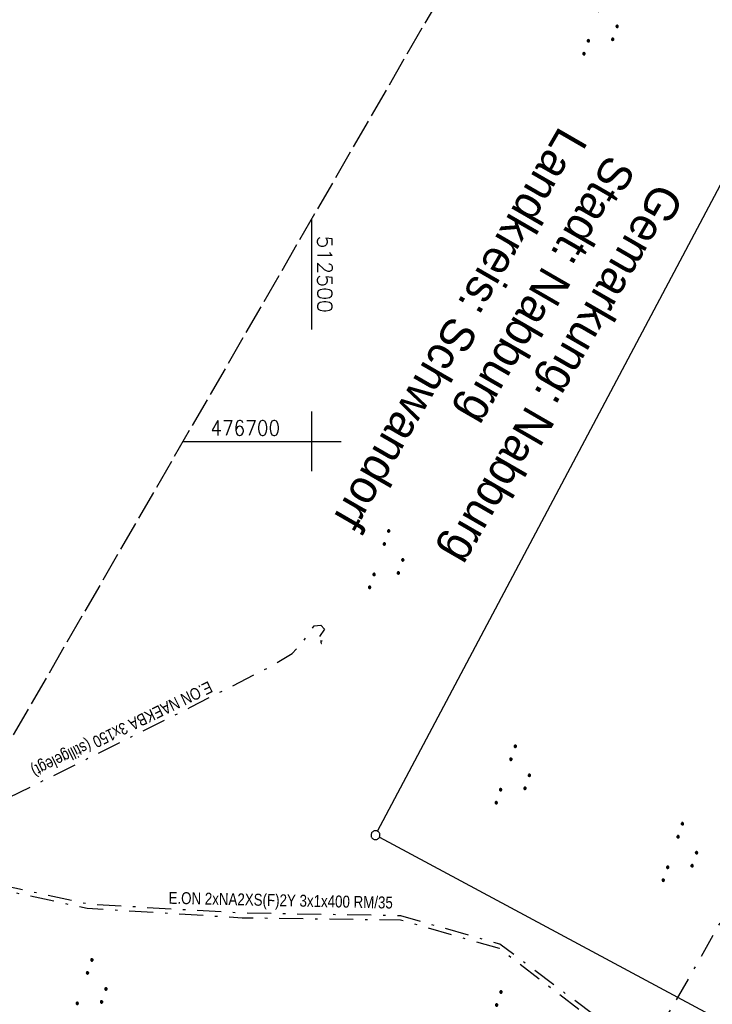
# Model space of a CAD drawing. Extents: x 512293 to 513004, y 476235 to 477180.
# Tile 11 of 25: x 512451 to 512567, y 476606 to 476771. Entities that reach past the tile are written whole.
import ezdxf
from ezdxf.enums import TextEntityAlignment as Align

# ---------------------------------------------------------------- set-up
doc = ezdxf.new("R2010")
doc.units = 0
doc.header["$LTSCALE"] = 10
doc.header["$MEASUREMENT"] = 0
for name, pattern in [('LT00', [0]), ('LT08', [0.42, 0.2, -0.1, 0.02, -0.1]), ('LT14', [0.6, 0.5, -0.1])]:
    doc.linetypes.add(name, pattern=pattern)
doc.layers.get('0').update_dxf_attribs({"linetype": 'LT00'})
doc.layers.add('-BLATT_88-RAND', color=7, linetype='LT14', plot=False)
for name, color, linetype in [('DFK_GZPKT', 250, 'LT00'), ('DFK_KATASTER', 250, 'LT00'), ('DFK_NUTZUNG', 250, 'LT00'), ('DFK_TOPO-SYM', 252, 'LT00'), ('GRENZNAME', 250, 'Continuous'), ('STROM_TEXT', 80, 'Continuous'), ('STROM_UNTER', 80, 'LT08'), ('V88_RASTER', 250, 'LT00')]:
    doc.layers.add(name, color=color, linetype=linetype)
doc.styles.get("Standard").update_dxf_attribs({"font": 'romans.shx'})
doc.styles.add('UNIR-H', font='unir_h.shx', dxfattribs={"width": 0.8})
doc.styles.add('Versorgungsltg', font='ARIAL.TTF', dxfattribs={"width": 0.8, "height": 2})

# ---------------------------------------------------------------- blocks, each defined once
blk = doc.blocks.new('SYMB7309')
at = {"color": 0, "linetype": 'ByBlock'}
for p, q in [((1.558, 3.279999), (-1.558, 3.28)), ((0, 0.5002), (0, 3.28))]:
    blk.add_line(p, q, dxfattribs=at)
for points in [[(-0.984, 3.526), (-1.558, 3.28), (-0.984, 3.034)], [(-0.031408, 0.499213), (-0.093728, 0.49134), (-0.15457, 0.475719), (-0.212975, 0.452595), (-0.268021, 0.422333), (-0.31884, 0.385411), (-0.36463, 0.342411), (-0.40467, 0.29401), (-0.438329, 0.240973), (-0.465074, 0.184136), (-0.484486, 0.124395), (-0.496256, 0.062692), (-0.5002, 0)], [(-0.5002, 0), (-0.496256, -0.062692), (-0.484486, -0.124395), (-0.465074, -0.184136), (-0.438329, -0.240973), (-0.404671, -0.29401), (-0.36463, -0.342411), (-0.31884, -0.385411), (-0.268021, -0.422333), (-0.212975, -0.452595), (-0.15457, -0.475719), (-0.093728, -0.49134), (-0.031408, -0.499213), (0.031408, -0.499213), (0.093728, -0.49134), (0.15457, -0.475719), (0.212975, -0.452595), (0.268021, -0.422333), (0.31884, -0.385411), (0.36463, -0.342411), (0.404671, -0.29401), (0.438329, -0.240973), (0.465075, -0.184136), (0.484486, -0.124395), (0.496256, -0.062692), (0.500201, 0)], [(0.5002, 0), (0.496256, 0.062692), (0.484485, 0.124395), (0.465074, 0.184136), (0.438329, 0.240973), (0.40467, 0.29401), (0.36463, 0.34241), (0.31884, 0.385411), (0.268021, 0.422333), (0.212975, 0.452595), (0.15457, 0.475719), (0.093728, 0.49134), (0.031408, 0.499213), (-0.031408, 0.499213)], [(0.984, 3.526), (1.558, 3.279999), (0.984, 3.034)]]:
    blk.add_lwpolyline(points, dxfattribs=at)
blk = doc.blocks.new('SYMB7010')
at = {"color": 0, "linetype": 'ByBlock'}
for points in [[(-0.031408, 0.499213), (-0.093728, 0.49134), (-0.15457, 0.475719), (-0.212975, 0.452595), (-0.268021, 0.422333), (-0.31884, 0.385411), (-0.36463, 0.342411), (-0.40467, 0.29401), (-0.438329, 0.240973), (-0.465074, 0.184136), (-0.484486, 0.124395), (-0.496256, 0.062692), (-0.5002, 0)], [(-0.5002, 0), (-0.496256, -0.062692), (-0.484486, -0.124395), (-0.465075, -0.184136), (-0.438329, -0.240973), (-0.404671, -0.29401), (-0.36463, -0.342411), (-0.31884, -0.385411), (-0.268021, -0.422333), (-0.212975, -0.452595), (-0.154571, -0.475719), (-0.093728, -0.49134), (-0.031408, -0.499213), (0.031408, -0.499213)], [(0.5002, 0), (0.496256, 0.062692), (0.484485, 0.124395), (0.465074, 0.184136), (0.438329, 0.240973), (0.40467, 0.29401), (0.36463, 0.342411), (0.31884, 0.385411), (0.268021, 0.422333), (0.212975, 0.452595), (0.15457, 0.475719), (0.093728, 0.49134), (0.031408, 0.499213), (-0.031408, 0.499213)], [(0.031408, -0.499213), (0.093728, -0.491341), (0.15457, -0.475719), (0.212975, -0.452595), (0.268021, -0.422333), (0.31884, -0.385411), (0.36463, -0.342411), (0.404671, -0.294011), (0.438329, -0.240974), (0.465075, -0.184136), (0.484486, -0.124395), (0.496256, -0.062692), (0.500201, 0)]]:
    blk.add_lwpolyline(points, dxfattribs=at)
blk = doc.blocks.new('SYMB7111')
at = {"color": 0, "linetype": 'ByBlock'}
for p, q in [((-0.13, 0.202919), (-0.13, 0.177081)), ((-0.125, 0.172895), (-0.125, 0.207105)), ((-0.12, 0.209164), (-0.12, 0.170836)), ((-0.115, 0.170204), (-0.115, 0.209796)), ((-0.11, 0.209164), (-0.11, 0.170836)), ((-0.105, 0.172895), (-0.105, 0.207105)), ((-0.1, 0.202919), (-0.1, 0.177081)), ((-0.095, 0.189874), (-0.095, 0.190146)), ((0.1, 0.202919), (0.1, 0.177081)), ((0.105, 0.172895), (0.105, 0.207105)), ((0.11, 0.209164), (0.11, 0.170836)), ((0.115, 0.170204), (0.115, 0.209796)), ((0.12, 0.209164), (0.12, 0.170836)), ((0.125, 0.172895), (0.125, 0.207105)), ((0.13, 0.202919), (0.13, 0.177081)), ((0.135, 0.189874), (0.135, 0.190146)), ((-0.515, -0.177081), (-0.515, -0.202919)), ((-0.51, -0.207105), (-0.51, -0.172895)), ((-0.505, -0.170836), (-0.505, -0.209164)), ((-0.5, -0.209796), (-0.5, -0.170204)), ((-0.495, -0.170836), (-0.495, -0.209164)), ((-0.49, -0.207105), (-0.49, -0.172895)), ((-0.485, -0.177081), (-0.485, -0.202919)), ((-0.48, -0.190126), (-0.48, -0.189854)), ((-0.285, -0.177081), (-0.285, -0.202919)), ((-0.28, -0.207105), (-0.28, -0.172895)), ((-0.275, -0.170836), (-0.275, -0.209164)), ((-0.27, -0.209796), (-0.27, -0.170204)), ((-0.265, -0.170836), (-0.265, -0.209164)), ((-0.26, -0.207105), (-0.26, -0.172895)), ((-0.255, -0.177081), (-0.255, -0.202919)), ((-0.25, -0.190126), (-0.25, -0.189854)), ((0.255, -0.177081), (0.255, -0.202919)), ((0.26, -0.207105), (0.26, -0.172895)), ((0.265, -0.170836), (0.265, -0.209164)), ((0.27, -0.209796), (0.27, -0.170204)), ((0.275, -0.170836), (0.275, -0.209164)), ((0.28, -0.207105), (0.28, -0.172895)), ((0.285, -0.177081), (0.285, -0.202919)), ((0.29, -0.190126), (0.29, -0.189854)), ((0.485, -0.177081), (0.485, -0.202919)), ((0.49, -0.207105), (0.49, -0.172895)), ((0.495, -0.170836), (0.495, -0.209164)), ((0.5, -0.209796), (0.5, -0.170204)), ((0.505, -0.170836), (0.505, -0.209164)), ((0.51, -0.207105), (0.51, -0.172895)), ((0.515, -0.177081), (0.515, -0.202919)), ((0.52, -0.190126), (0.52, -0.189854))]:
    blk.add_line(p, q, dxfattribs=at)
for points in [[(-0.095, 0.19), (-0.096981, 0.198678), (-0.10253, 0.205637), (-0.11055, 0.209499), (-0.11945, 0.209499), (-0.12747, 0.205637), (-0.133019, 0.198678), (-0.135, 0.19), (-0.133019, 0.181322), (-0.12747, 0.174363), (-0.11945, 0.170501), (-0.11055, 0.170501), (-0.10253, 0.174363), (-0.096981, 0.181322), (-0.095, 0.19)], [(0.135, 0.19), (0.133019, 0.198678), (0.12747, 0.205637), (0.11945, 0.209499), (0.11055, 0.209499), (0.10253, 0.205637), (0.096981, 0.198678), (0.095, 0.19), (0.096981, 0.181322), (0.10253, 0.174363), (0.11055, 0.170501), (0.11945, 0.170501), (0.12747, 0.174363), (0.133019, 0.181322), (0.135, 0.19)], [(-0.48, -0.19), (-0.481981, -0.181322), (-0.48753, -0.174363), (-0.49555, -0.170501), (-0.50445, -0.170501), (-0.51247, -0.174363), (-0.518019, -0.181322), (-0.52, -0.19), (-0.518019, -0.198678), (-0.51247, -0.205637), (-0.50445, -0.209499), (-0.49555, -0.209499), (-0.48753, -0.205637), (-0.481981, -0.198678), (-0.48, -0.19)], [(-0.25, -0.19), (-0.251981, -0.181322), (-0.25753, -0.174363), (-0.26555, -0.170501), (-0.27445, -0.170501), (-0.28247, -0.174363), (-0.288019, -0.181322), (-0.29, -0.19), (-0.288019, -0.198678), (-0.28247, -0.205637), (-0.27445, -0.209499), (-0.26555, -0.209499), (-0.25753, -0.205637), (-0.251981, -0.198678), (-0.25, -0.19)], [(0.29, -0.19), (0.288019, -0.181322), (0.28247, -0.174363), (0.27445, -0.170501), (0.26555, -0.170501), (0.25753, -0.174363), (0.251981, -0.181322), (0.25, -0.19), (0.251981, -0.198678), (0.25753, -0.205637), (0.26555, -0.209499), (0.27445, -0.209499), (0.28247, -0.205637), (0.288019, -0.198678), (0.29, -0.19)], [(0.52, -0.19), (0.518019, -0.181322), (0.51247, -0.174363), (0.50445, -0.170501), (0.49555, -0.170501), (0.48753, -0.174363), (0.481981, -0.181322), (0.48, -0.19), (0.481981, -0.198678), (0.48753, -0.205637), (0.49555, -0.209499), (0.50445, -0.209499), (0.51247, -0.205637), (0.518019, -0.198678), (0.52, -0.19)]]:
    blk.add_lwpolyline(points, dxfattribs=at)

msp = doc.modelspace()

# ---------------------------------------------------------------- linework, layer by layer
at = {"layer": '-BLATT_88-RAND'}
msp.add_lwpolyline([(512755.75, 477179.71), (512292.82, 476378.88), (512541.3, 476235.25), (513004.22, 477036.08), (512755.75, 477179.71)], dxfattribs=at)
at = {"layer": 'DFK_KATASTER'}
for p, q in [((512511.1, 476634.57), (512580.46, 476765.43)), ((512511.41, 476633.56), (512566.76, 476603.87))]:
    msp.add_line(p, q, dxfattribs=at)
at = {"layer": 'STROM_UNTER', "ltscale": 2, "flags": 128}
for points in [[(512740.19, 477152.8), (512740.42, 477131.05), (512740.8, 477109.64), (512740.93, 477066.37), (512741.58, 477044.45), (512741.96, 477033.19), (512741.44, 477012.16), (512740.97, 476997.67), (512741.18, 476989.3), (512742.1, 476987.12), (512747.8, 476972.19), (512755.99, 476957.74), (512754.5, 476953.61), (512738.31, 476923.89), (512734.07, 476916.77), (512716.1, 476885.05), (512677.32, 476817.55), (512667.98, 476800.53), (512626.4, 476724.86), (512622.62, 476718.53), (512610.62, 476697.04), (512596.33, 476670.47), (512580.8, 476641.99), (512567.1, 476616.54), (512555.99, 476597.26), (512531.63, 476615.62), (512514.99, 476620.37), (512488.44, 476620.83), (512462.63, 476622.3), (512437.72, 476627.73), (512436.85, 476628.05)], [(512441.71, 476636.46), (512479.72, 476655.4), (512493.52, 476662.43), (512496.76, 476664.4), (512498.64, 476666.43), (512500.46, 476669.06), (512501.58, 476669.16), (512502.18, 476668.46), (512501.32, 476667.19)], [(512436.51, 476627.45), (512437.57, 476627.07), (512462.36, 476621.64), (512488.4, 476620.06), (512514.96, 476619.69), (512531.49, 476614.93), (512555.83, 476596.38), (512560.2, 476594.1), (512561.73, 476591.71), (512561.73, 476589.65), (512557.8, 476581.04), (512551.5, 476566.63), (512527.76, 476517.36), (512511.67, 476485.04), (512454.05, 476363.14), (512441.89, 476337.52), (512425.95, 476301.93)]]:
    msp.add_lwpolyline(points, dxfattribs=at)
at = {"layer": 'V88_RASTER'}
for p, q in [((512500, 476737.29), (512500, 476718.79)), ((512500, 476705), (512500, 476695)), ((512478.45, 476700), (512505, 476700))]:
    msp.add_line(p, q, dxfattribs=at)

# ---------------------------------------------------------------- block references
at = {"layer": 'DFK_GZPKT', "xscale": 1.499999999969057, "yscale": 1.5, "zscale": 1.5, "rotation": 251.2881100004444}
msp.add_blockref('SYMB7010', (512510.75, 476633.91), dxfattribs=at)
at = {"layer": 'DFK_NUTZUNG', "yscale": 10, "zscale": 10, "rotation": 251.28826}
for p, xscale in [((512549.13, 476769.19), 9.99999999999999), ((512513.17, 476679.62), 9.99999999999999), ((512534.41, 476643.48), 10), ((512562.45, 476630.48), 10), ((512463.36, 476607.62), 10), ((512532, 476602.23), 10)]:
    msp.add_blockref('SYMB7111', p, dxfattribs=dict(at, xscale=xscale))
at = {"layer": 'DFK_TOPO-SYM', "xscale": 0.1, "yscale": 0.1, "zscale": 0.1, "rotation": 359.99968}
msp.add_blockref('SYMB7309', (512501.66, 476666.15), dxfattribs=at)

# ---------------------------------------------------------------- texts
at = {"layer": 'GRENZNAME', "insert": (512562.67, 476740.94), "char_height": 5.6, "width": 89.3696, "attachment_point": 1, "rotation": 239.9697, "style": 'UNIR-H'}
msp.add_mtext('{\\W1;Gemarkung: Nabburg\\PStadt: Nabburg\\PLandkreis: Schwandorf}', dxfattribs=at)
at = {"layer": 'STROM_TEXT', "style": 'Versorgungsltg', "width": 0.8}
for s, rotation, p in [('E.ON NAEKBA 3x150 (stillgelegt)', 205.8474, (512467.76, 476652.57)), ('E.ON 2xNA2XS(F)2Y 3x1x400 RM/35', 358.7547, (512494.82, 476621.99))]:
    msp.add_text(s, height=2, rotation=rotation, dxfattribs=at).set_placement(p, align=Align.CENTER)
at = {"layer": 'V88_RASTER'}
for s, rotation, width, p in [(' 512500', 270.0009, 1.01, (512501, 476736.29)), (' 476700', 359.9978, 0.911, (512481.47, 476701))]:
    msp.add_text(s, height=2.5, rotation=rotation, dxfattribs=dict(at, width=width)).set_placement(p)

doc.saveas('drawing.dxf')
